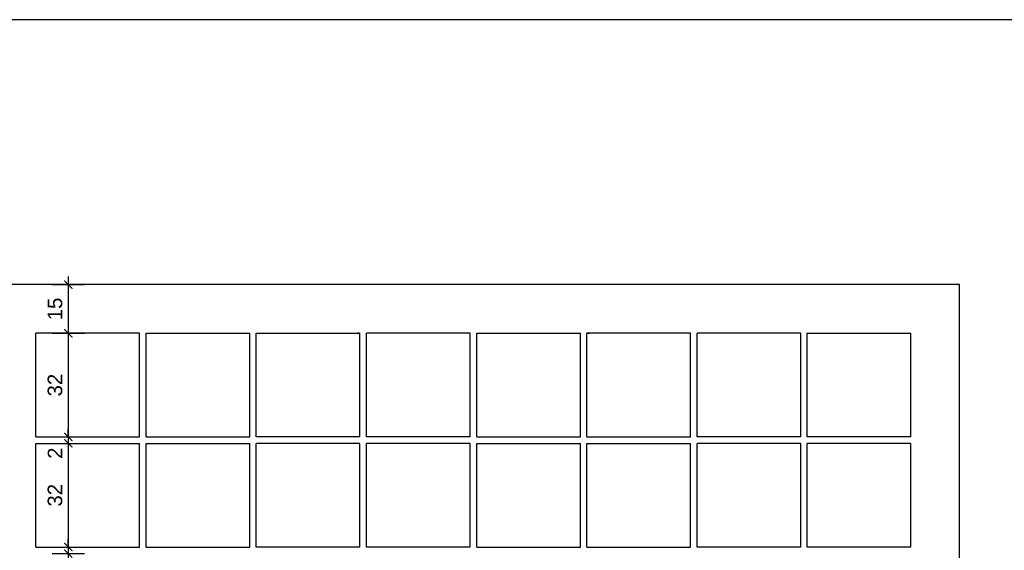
# Model space of a CAD drawing. Header units: millimetres. Extents: x 167273 to 188273, y -125105 to -88145.
# Tile 42 of 210: x 175360 to 175664, y -123961 to -123797. Entities that reach past the tile are written whole.
import ezdxf

# ---------------------------------------------------------------- set-up
doc = ezdxf.new("R2010")
doc.units = ezdxf.units.MM
doc.header["$PDMODE"] = 35
doc.header["$PDSIZE"] = 5
for name, color, linetype in [('a-wymiary', 9, 'Continuous'), ('b-cienka', 9, 'Continuous'), ('b-widokowa', 7, 'Continuous'), ('WYMIAR_PODST', 161, 'Continuous')]:
    doc.layers.add(name, color=color, linetype=linetype)
doc.styles.add('PPAB_25', font='ARIAL.TTF', dxfattribs={"height": 4.5})
doc.dimstyles.new('PPAB_25', dxfattribs={"dimscale": 0, "dimtxt": 4.5, "dimasz": 2.5, "dimexe": 5, "dimexo": 5, "dimgap": 1.8, "dimtad": 1, "dimdec": 0, "dimrnd": 0.5, "dimzin": 0, "dimdsep": 46, "dimtxsty": 'PPAB_25', "dimblk": 'ARCHTICK', "dimcen": 0.09, "dimdle": 2.5, "dimclrd": 9, "dimclre": 9, "dimclrt": 161, "dimadec": 0, "dimazin": 0, "dimtfac": 1, "dimtdec": 0, "dimtofl": 0, "dimtmove": 2, "dimatfit": 3, "dimldrblk": 'ARCHTICK', "dimfxl": 0, "dimtolj": 1, "dimtzin": 0, "dimarcsym": 0})

# ---------------------------------------------------------------- blocks, each defined once
blk = doc.blocks.new('_ArchTick')
at = {"layer": 'WYMIAR_PODST', "color": 0, "const_width": 0.15}
blk.add_lwpolyline([(-0.5, -0.5), (0.5, 0.5)], dxfattribs=at)
blk = doc.blocks.new('*D457')
at = {"layer": 'a-wymiary', "color": 9, "lineweight": -2}
for p, q in [((175375.01, -123876.71), (175375.01, -123896.71)), ((175370.01, -123879.21), (175380.01, -123879.21)), ((175370.01, -123894.21), (175380.01, -123894.21))]:
    blk.add_line(p, q, dxfattribs=at)
at = {"layer": 'Defpoints', "color": 0}
for p in [(175365.01, -123879.21), (175365.01, -123894.21), (175375.01, -123894.21)]:
    blk.add_point(p, dxfattribs=at)
at = {"layer": 'a-wymiary', "color": 9, "lineweight": -2, "xscale": 2.5, "yscale": 2.5, "zscale": 2.5}
for p, rotation in [((175375.01, -123879.21), 90), ((175375.01, -123894.21), 270)]:
    blk.add_blockref('_ArchTick', p, dxfattribs=dict(at, rotation=rotation))
at = {"layer": 'a-wymiary', "color": 161, "insert": (175370.91, -123886.71), "char_height": 4.5, "attachment_point": 5, "rotation": 90, "style": 'PPAB_25'}
blk.add_mtext('\\A1;15', dxfattribs=at)
blk = doc.blocks.new('*D458')
at = {"layer": 'a-wymiary', "color": 9, "lineweight": -2}
for p, q in [((175370.01, -123894.21), (175380.01, -123894.21)), ((175375.01, -123891.71), (175375.01, -123928.71)), ((175370.01, -123926.21), (175380.01, -123926.21))]:
    blk.add_line(p, q, dxfattribs=at)
at = {"layer": 'Defpoints', "color": 0}
for p in [(175365.01, -123894.21), (175365.01, -123926.21), (175375.01, -123926.21)]:
    blk.add_point(p, dxfattribs=at)
at = {"layer": 'a-wymiary', "color": 9, "lineweight": -2, "xscale": 2.5, "yscale": 2.5, "zscale": 2.5}
for p, rotation in [((175375.01, -123894.21), 90), ((175375.01, -123926.21), 270)]:
    blk.add_blockref('_ArchTick', p, dxfattribs=dict(at, rotation=rotation))
at = {"layer": 'a-wymiary', "color": 161, "insert": (175370.91, -123910.21), "char_height": 4.5, "attachment_point": 5, "rotation": 90, "style": 'PPAB_25'}
blk.add_mtext('\\A1;32', dxfattribs=at)
blk = doc.blocks.new('*D459')
at = {"layer": 'a-wymiary', "color": 9, "lineweight": -2}
for p, q in [((175375.01, -123925.71), (175375.01, -123962.71)), ((175370.01, -123928.21), (175380.01, -123928.21)), ((175370.01, -123960.21), (175380.01, -123960.21))]:
    blk.add_line(p, q, dxfattribs=at)
at = {"layer": 'Defpoints', "color": 0}
for p in [(175365.01, -123928.21), (175365.01, -123960.21), (175375.01, -123960.21)]:
    blk.add_point(p, dxfattribs=at)
at = {"layer": 'a-wymiary', "color": 9, "lineweight": -2, "xscale": 2.5, "yscale": 2.5, "zscale": 2.5}
for p, rotation in [((175375.01, -123928.21), 90), ((175375.01, -123960.21), 270)]:
    blk.add_blockref('_ArchTick', p, dxfattribs=dict(at, rotation=rotation))
at = {"layer": 'a-wymiary', "color": 161, "insert": (175370.91, -123944.21), "char_height": 4.5, "attachment_point": 5, "rotation": 90, "style": 'PPAB_25'}
blk.add_mtext('\\A1;32', dxfattribs=at)
blk = doc.blocks.new('*D460')
at = {"layer": 'a-wymiary', "color": 9, "lineweight": -2}
for p, q in [((175375.01, -123959.71), (175375.01, -123996.71)), ((175370.01, -123962.21), (175380.01, -123962.21)), ((175370.01, -123994.21), (175380.01, -123994.21))]:
    blk.add_line(p, q, dxfattribs=at)
at = {"layer": 'Defpoints', "color": 0}
for p in [(175365.01, -123962.21), (175365.01, -123994.21), (175375.01, -123994.21)]:
    blk.add_point(p, dxfattribs=at)
at = {"layer": 'a-wymiary', "color": 9, "lineweight": -2, "xscale": 2.5, "yscale": 2.5, "zscale": 2.5}
for p, rotation in [((175375.01, -123962.21), 90), ((175375.01, -123994.21), 270)]:
    blk.add_blockref('_ArchTick', p, dxfattribs=dict(at, rotation=rotation))
at = {"layer": 'a-wymiary', "color": 161, "insert": (175370.91, -123978.21), "char_height": 4.5, "attachment_point": 5, "rotation": 90, "style": 'PPAB_25'}
blk.add_mtext('\\A1;32', dxfattribs=at)
blk = doc.blocks.new('*D469')
at = {"layer": 'a-wymiary', "color": 9, "lineweight": -2}
for p, q in [((175375.01, -123960.21), (175375.01, -123957.71)), ((175370.01, -123960.21), (175380.01, -123960.21)), ((175370.01, -123962.21), (175380.01, -123962.21)), ((175375.01, -123962.21), (175375.01, -123964.71))]:
    blk.add_line(p, q, dxfattribs=at)
at = {"layer": 'Defpoints', "color": 0}
for p in [(175365.01, -123960.21), (175365.01, -123962.21), (175375.01, -123962.21)]:
    blk.add_point(p, dxfattribs=at)
at = {"layer": 'a-wymiary', "color": 9, "lineweight": -2, "xscale": 2.5, "yscale": 2.5, "zscale": 2.5}
for p, rotation in [((175375.01, -123960.21), 270), ((175375.01, -123962.21), 90)]:
    blk.add_blockref('_ArchTick', p, dxfattribs=dict(at, rotation=rotation))
at = {"layer": 'a-wymiary', "color": 161, "insert": (175370.91, -123965.24), "char_height": 4.5, "attachment_point": 5, "rotation": 90, "style": 'PPAB_25'}
blk.add_mtext('\\A1;2', dxfattribs=at)
blk = doc.blocks.new('*D470')
at = {"layer": 'a-wymiary', "color": 9, "lineweight": -2}
for p, q in [((175375.01, -123926.21), (175375.01, -123923.71)), ((175370.01, -123926.21), (175380.01, -123926.21)), ((175370.01, -123928.21), (175380.01, -123928.21)), ((175375.01, -123928.21), (175375.01, -123930.71))]:
    blk.add_line(p, q, dxfattribs=at)
at = {"layer": 'Defpoints', "color": 0}
for p in [(175365.01, -123926.21), (175365.01, -123928.21), (175375.01, -123928.21)]:
    blk.add_point(p, dxfattribs=at)
at = {"layer": 'a-wymiary', "color": 9, "lineweight": -2, "xscale": 2.5, "yscale": 2.5, "zscale": 2.5}
for p, rotation in [((175375.01, -123926.21), 270), ((175375.01, -123928.21), 90)]:
    blk.add_blockref('_ArchTick', p, dxfattribs=dict(at, rotation=rotation))
at = {"layer": 'a-wymiary', "color": 161, "insert": (175370.91, -123931.24), "char_height": 4.5, "attachment_point": 5, "rotation": 90, "style": 'PPAB_25'}
blk.add_mtext('\\A1;2', dxfattribs=at)

msp = doc.modelspace()

# ---------------------------------------------------------------- linework, layer by layer
at = {"layer": 'b-cienka'}
msp.add_lwpolyline([(175160.39, -124317.38), (175734.76, -124317.38), (175734.76, -123797.42), (175160.39, -123797.42)], close=True, dxfattribs=at)
at = {"layer": 'b-widokowa', "ltscale": 100}
for p, q in [((175650.01, -123879.21), (175350.01, -123879.21)), ((175650.01, -124113.21), (175650.01, -123879.21)), ((175397.01, -123894.21), (175365.01, -123894.21)), ((175365.01, -123926.21), (175365.01, -123894.21)), ((175397.01, -123926.21), (175397.01, -123894.21)), ((175399.01, -123894.21), (175431.01, -123894.21)), ((175399.01, -123926.21), (175399.01, -123894.21)), ((175427.01, -123894.21), (175427.51, -123894.21)), ((175431.01, -123926.21), (175431.01, -123894.21)), ((175433.01, -123894.21), (175465.01, -123894.21)), ((175433.01, -123926.21), (175433.01, -123894.21)), ((175464.76, -123894.21), (175464.26, -123894.21)), ((175465.01, -123926.21), (175465.01, -123894.21)), ((175467.01, -123926.21), (175467.01, -123894.21)), ((175499.01, -123894.21), (175467.01, -123894.21)), ((175499.01, -123926.21), (175499.01, -123894.21)), ((175501.01, -123926.21), (175501.01, -123894.21)), ((175501.01, -123926.21), (175501.01, -123894.21)), ((175501.01, -123894.21), (175533.01, -123894.21)), ((175533.01, -123926.21), (175533.01, -123894.21)), ((175567.01, -123894.21), (175535.01, -123894.21)), ((175535.01, -123926.21), (175535.01, -123894.21)), ((175535.26, -123894.21), (175535.76, -123894.21)), ((175567.01, -123926.21), (175567.01, -123894.21)), ((175601.01, -123894.21), (175569.01, -123894.21)), ((175569.01, -123926.21), (175569.01, -123894.21)), ((175573.01, -123894.21), (175572.51, -123894.21)), ((175601.01, -123926.21), (175601.01, -123894.21)), ((175603.01, -123894.21), (175635.01, -123894.21)), ((175603.01, -123926.21), (175603.01, -123894.21)), ((175635.01, -123926.21), (175635.01, -123894.21)), ((175365.01, -123926.21), (175397.01, -123926.21)), ((175399.01, -123926.21), (175431.01, -123926.21)), ((175465.01, -123926.21), (175433.01, -123926.21)), ((175499.01, -123926.21), (175467.01, -123926.21)), ((175501.01, -123926.21), (175533.01, -123926.21)), ((175535.01, -123926.21), (175567.01, -123926.21)), ((175601.01, -123926.21), (175569.01, -123926.21)), ((175635.01, -123926.21), (175603.01, -123926.21)), ((175365.01, -123928.21), (175397.01, -123928.21)), ((175365.01, -123960.21), (175365.01, -123928.21)), ((175397.01, -123960.21), (175397.01, -123928.21)), ((175399.01, -123928.21), (175431.01, -123928.21)), ((175399.01, -123960.21), (175399.01, -123928.21)), ((175431.01, -123960.21), (175431.01, -123928.21)), ((175465.01, -123928.21), (175433.01, -123928.21)), ((175433.01, -123960.21), (175433.01, -123928.21)), ((175465.01, -123960.21), (175465.01, -123928.21)), ((175499.01, -123928.21), (175467.01, -123928.21)), ((175467.01, -123960.21), (175467.01, -123928.21)), ((175499.01, -123960.21), (175499.01, -123928.21)), ((175501.01, -123960.21), (175501.01, -123928.21)), ((175501.01, -123928.21), (175533.01, -123928.21)), ((175501.01, -123960.21), (175501.01, -123928.21)), ((175533.01, -123960.21), (175533.01, -123928.21)), ((175535.01, -123928.21), (175567.01, -123928.21)), ((175535.01, -123960.21), (175535.01, -123928.21)), ((175567.01, -123960.21), (175567.01, -123928.21)), ((175601.01, -123928.21), (175569.01, -123928.21)), ((175569.01, -123960.21), (175569.01, -123928.21)), ((175601.01, -123960.21), (175601.01, -123928.21)), ((175635.01, -123928.21), (175603.01, -123928.21)), ((175603.01, -123960.21), (175603.01, -123928.21)), ((175635.01, -123960.21), (175635.01, -123928.21)), ((175365.01, -123960.21), (175397.01, -123960.21)), ((175399.01, -123960.21), (175431.01, -123960.21)), ((175465.01, -123960.21), (175433.01, -123960.21)), ((175499.01, -123960.21), (175467.01, -123960.21)), ((175501.01, -123960.21), (175533.01, -123960.21)), ((175535.01, -123960.21), (175567.01, -123960.21)), ((175601.01, -123960.21), (175569.01, -123960.21)), ((175635.01, -123960.21), (175603.01, -123960.21))]:
    msp.add_line(p, q, dxfattribs=at)

# ---------------------------------------------------------------- dimensions: what is measured, and where the dimension line sits
at = {"layer": 'a-wymiary', "ltscale": 100}
for base, p1, p2, picture, middle in [((175375.01, -123894.21), (175365.01, -123879.21), (175365.01, -123894.21), '*D457', (175370.91, -123886.71)), ((175375.01, -123926.21), (175365.01, -123894.21), (175365.01, -123926.21), '*D458', (175370.91, -123910.21)), ((175375.01, -123960.21), (175365.01, -123928.21), (175365.01, -123960.21), '*D459', (175370.91, -123944.21)), ((175375.01, -123994.21), (175365.01, -123962.21), (175365.01, -123994.21), '*D460', (175370.91, -123978.21))]:
    dim = msp.add_linear_dim(base=base, p1=p1, p2=p2, angle=90, dimstyle='PPAB_25', override={"dimscale": 1}, dxfattribs=at)
    dim.commit()
    dim.dimension.update_dxf_attribs({"geometry": picture, "text_midpoint": middle})
for base, p1, p2, picture, middle in [((175375.01, -123928.21), (175365.01, -123926.21), (175365.01, -123928.21), '*D470', (175370.91, -123931.24)), ((175375.01, -123962.21), (175365.01, -123960.21), (175365.01, -123962.21), '*D469', (175370.91, -123965.24))]:
    dim = msp.add_linear_dim(base=base, p1=p1, p2=p2, angle=90, dimstyle='PPAB_25', override={"dimscale": 1}, dxfattribs=at)
    dim.commit()
    dim.dimension.update_dxf_attribs({"geometry": picture, "text_midpoint": middle, "dimtype": 160})

doc.saveas('drawing.dxf')
